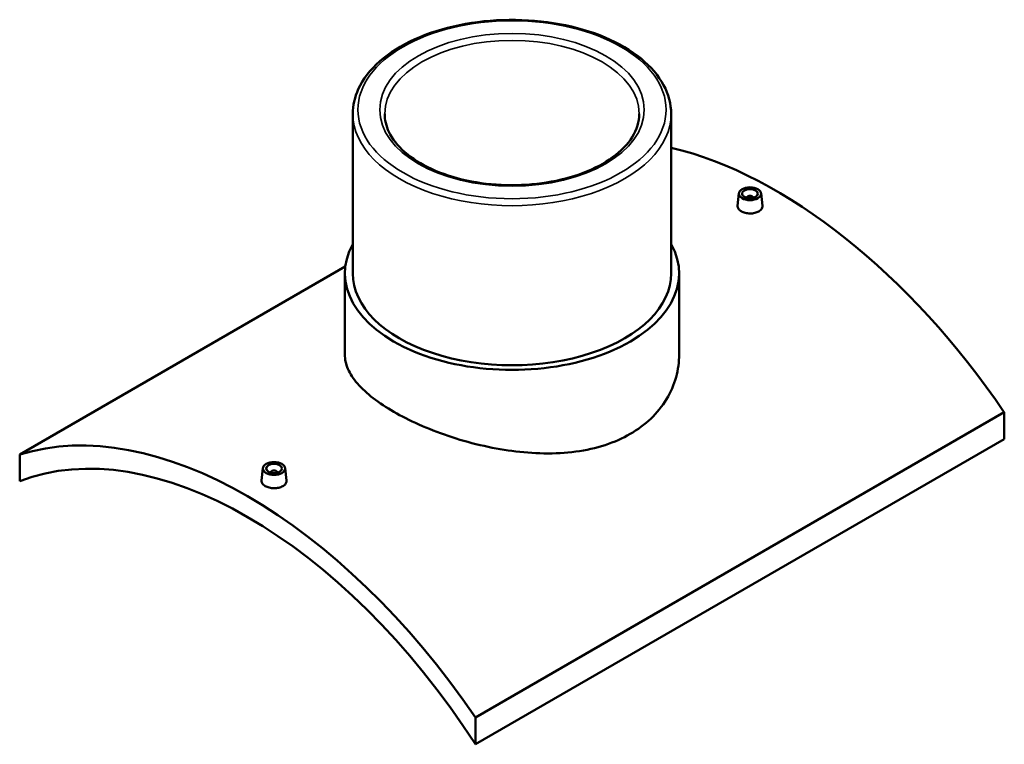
# Model space of a CAD drawing. Header units: millimetres. Extents: x -309 to 1502, y -360 to 1065.
# Tile 5 of 5: x 883 to 1502, y 604 to 1060. Entities that reach past the tile are written whole.
import ezdxf

# ---------------------------------------------------------------- set-up
doc = ezdxf.new("R2010")
doc.units = ezdxf.units.MM
doc.layers.add('Visible (ANSI)', color=7, linetype='Continuous', lineweight=50)
doc.layers.add('Visible Narrow (ANSI)', color=7, linetype='Continuous', lineweight=35)

msp = doc.modelspace()

# ---------------------------------------------------------------- linework, layer by layer
at = {"layer": 'Visible (ANSI)'}
for p, q in [((1092.75, 1000.67), (1092.75, 900.37)), ((1292.75, 1000.67), (1292.75, 900.37)), ((1335.32, 950.71), (1334.47, 942.86)), ((1340.3, 947.81), (1340.3, 948.01)), ((1344.3, 947.81), (1344.3, 948.01)), ((1349.29, 950.71), (1350.13, 942.87)), ((883.39, 786.53), (1088.01, 904.67)), ((1087.75, 900.37), (1087.75, 849.39)), ((1297.75, 900.37), (1297.75, 849.39)), ((1502.11, 813.07), (1169.77, 621.19)), ((1502.11, 813.07), (1502.11, 796.29)), ((1169.77, 604.42), (1502.11, 796.29)), ((883.39, 786.53), (883.39, 769.76)), ((1036.21, 778.02), (1035.37, 770.17)), ((1041.2, 775.32), (1041.2, 775.12)), ((1045.2, 775.32), (1045.2, 775.12)), ((1050.18, 778.02), (1051.02, 770.18)), ((1169.77, 604.42), (1169.77, 621.19))]:
    msp.add_line(p, q, dxfattribs=at)
for centre, major_axis, start_param, end_param in [((1358.92, 681.95), (165.5, -286.65), 1.697882, 2.642818), ((1342.3, 948.01), (-2, 0), 2.963882, 6.460896), ((1192.75, 900.37), (105, 0), 2.831748, 6.59303), ((1192.75, 900.37), (-100, 0), 0, 3.141593), ((1026.58, 490.08), (-165.5, 286.65), 4.839475, 6.156099), ((1026.58, 490.08), (-157.5, 272.8), 4.799565, 6.19601), ((1043.2, 775.32), (-2, 0), 2.963882, 6.460896)]:
    msp.add_ellipse(centre, major_axis=major_axis, ratio=0.57735, start_param=start_param, end_param=end_param, dxfattribs=at)
for centre, major_axis in [((1342.3, 950.46), (7, 0)), ((1342.3, 950.46), (5, 0)), ((1043.2, 777.77), (-7, 0)), ((1043.2, 777.77), (5, 0))]:
    msp.add_ellipse(centre, major_axis=major_axis, ratio=0.57735, dxfattribs=at)
for points, knots in [([(1292.75, 1000.67), (1292.75, 1006.84), (1291.12, 1012.99), (1284.78, 1024.76), (1279.97, 1030.36), (1267.57, 1040.51), (1259.88, 1045.02), (1242.49, 1052.37), (1232.79, 1055.21), (1212.39, 1058.94), (1201.7, 1059.84), (1180.38, 1059.62), (1169.75, 1058.51), (1149.61, 1054.38), (1140.1, 1051.36), (1123.13, 1043.66), (1115.67, 1038.98), (1103.64, 1028.38), (1099.05, 1022.45), (1093.92, 1011.14), (1092.75, 1005.91), (1092.75, 1000.67)], [0.785398, 0.785398, 0.785398, 0.785398, 1.086732, 1.086732, 1.39991, 1.39991, 1.724069, 1.724069, 2.049291, 2.049291, 2.373618, 2.373618, 2.697588, 2.697588, 3.021997, 3.021997, 3.347289, 3.347289, 3.670894, 3.670894, 3.926991, 3.926991, 3.926991, 3.926991]), ([(1272.75, 1000.67), (1272.75, 995.74), (1271.26, 990.78), (1265.44, 981.51), (1261.29, 977.2), (1250.81, 969.59), (1244.57, 966.28), (1230.51, 960.9), (1222.71, 958.84), (1206.31, 956.21), (1197.72, 955.65), (1180.65, 956.08), (1172.18, 957.08), (1156.24, 960.53), (1148.77, 962.98), (1135.63, 969.04), (1129.96, 972.64), (1120.9, 980.56), (1117.53, 984.88), (1113.63, 993.04), (1112.75, 996.86), (1112.75, 1000.67)], [5.497787, 5.497787, 5.497787, 5.497787, 5.845679, 5.845679, 6.169874, 6.169874, 6.483566, 6.483566, 6.79739, 6.79739, 7.112324, 7.112324, 7.427598, 7.427598, 7.742277, 7.742277, 8.055788, 8.055788, 8.370535, 8.370535, 8.63938, 8.63938, 8.63938, 8.63938]), ([(1347.85, 939.34), (1347.15, 938.94), (1346.27, 938.59), (1344.34, 938.15), (1343.29, 938.04), (1341.32, 938.06), (1340.27, 938.19), (1338.34, 938.66), (1337.45, 939.02), (1336.06, 939.82), (1335.46, 940.33), (1334.66, 941.43), (1334.46, 942.02), (1334.46, 942.67), (1334.46, 942.77), (1334.47, 942.86)], [2.363868, 2.363868, 2.363868, 2.363868, 2.659386, 2.659386, 2.954905, 2.954905, 3.250353, 3.250353, 3.545802, 3.545802, 3.84125, 3.84125, 4.136699, 4.136699, 4.184612, 4.184612, 4.184612, 4.184612]), ([(1350.13, 942.87), (1350.14, 942.77), (1350.15, 942.68), (1350.15, 942), (1349.95, 941.39), (1349.15, 940.26), (1348.55, 939.74), (1347.85, 939.34)], [6.4523435, 6.4523435, 6.4523435, 6.4523435, 6.5005669, 6.5005669, 6.7960854, 6.7960854, 7.0916038, 7.0916038, 7.0916038, 7.0916038]), ([(1267, 799.45), (1262.3, 796.74), (1257, 794.38), (1245.48, 790.64), (1239.27, 789.25), (1226.34, 787.52), (1219.61, 787.16), (1206.09, 787.35), (1199.31, 787.9), (1186.19, 789.64), (1179.41, 790.9), (1165.89, 794.1), (1159.16, 796.04), (1146.23, 800.42), (1140.01, 802.85), (1128.5, 807.99), (1123.2, 810.7), (1113.81, 816.12), (1109.41, 819.01), (1101.69, 824.98), (1098.36, 828.05), (1093.02, 834.23), (1091.01, 837.33), (1088.37, 843.46), (1087.75, 846.48), (1087.75, 849.39)], [0, 0, 0, 0, 1.992938, 1.992938, 3.985876, 3.985876, 5.978814, 5.978814, 7.971753, 7.971753, 9.963941, 9.963941, 11.956129, 11.956129, 13.948317, 13.948317, 15.940504, 15.940504, 17.932692, 17.932692, 19.92488, 19.92488, 21.917068, 21.917068, 23.909256, 23.909256, 23.909256, 23.909256]), ([(1297.75, 849.39), (1297.75, 844.73), (1297.13, 839.91), (1294.49, 830.39), (1292.48, 825.7), (1287.14, 816.89), (1283.81, 812.76), (1276.09, 805.4), (1271.69, 802.16), (1267, 799.45)], [55.790265, 55.790265, 55.790265, 55.790265, 57.783204, 57.783204, 59.776142, 59.776142, 61.76908, 61.76908, 63.762018, 63.762018, 63.762018, 63.762018]), ([(1048.75, 766.65), (1048.05, 766.25), (1047.17, 765.9), (1045.23, 765.46), (1044.18, 765.35), (1042.21, 765.37), (1041.16, 765.5), (1039.23, 765.98), (1038.35, 766.33), (1036.96, 767.13), (1036.35, 767.64), (1035.55, 768.74), (1035.35, 769.34), (1035.35, 769.98), (1035.36, 770.08), (1035.37, 770.17)], [0, 0, 0, 0, 0.295518, 0.295518, 0.591037, 0.591037, 0.886485, 0.886485, 1.181934, 1.181934, 1.477383, 1.477383, 1.772831, 1.772831, 1.820744, 1.820744, 1.820744, 1.820744]), ([(1051.02, 770.18), (1051.03, 770.08), (1051.04, 769.99), (1051.04, 769.31), (1050.84, 768.7), (1050.05, 767.57), (1049.44, 767.05), (1048.75, 766.65)], [4.0884756, 4.0884756, 4.0884756, 4.0884756, 4.136699, 4.136699, 4.4322174, 4.4322174, 4.7277359, 4.7277359, 4.7277359, 4.7277359])]:
    msp.add_open_spline(points, degree=3, knots=knots, dxfattribs=at)
at = {"layer": 'Visible Narrow (ANSI)'}
for major_axis in [(96.85, 0), (83.15, 0)]:
    msp.add_ellipse((1192.75, 1003.25), major_axis=major_axis, ratio=0.57735, dxfattribs=at)
for major_axis, start_param, end_param in [((-80, 0), 3.141593, 6.283185), ((-100, 0), 0, 3.141593)]:
    msp.add_ellipse((1192.75, 1000.67), major_axis=major_axis, ratio=0.57735, start_param=start_param, end_param=end_param, dxfattribs=at)

doc.saveas('drawing.dxf')
